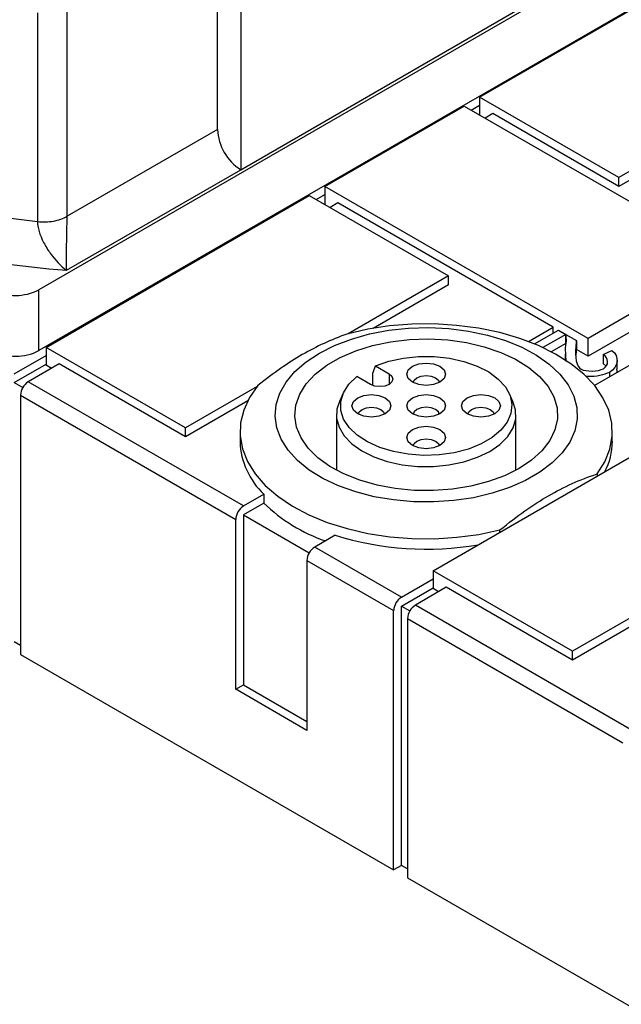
# Model space of a CAD drawing. Header units: millimetres. Extents: x 13 to 546, y 13 to 419.
# Tile 7 of 11: x 425 to 452, y 312 to 357. Entities that reach past the tile are written whole.
import ezdxf

# ---------------------------------------------------------------- set-up
doc = ezdxf.new("R2010")
doc.units = ezdxf.units.MM
doc.header["$LTSCALE"] = 2

msp = doc.modelspace()

# ---------------------------------------------------------------- linework, layer by layer
for p, q in [((433.986, 351.977), (433.986, 369.29)), ((452.986, 360.333), (425.833, 344.658)), ((445.957, 353.458), (457.978, 360.398)), ((457.511, 360.169), (425.833, 341.881)), ((435.046, 358.196), (435.046, 350.14)), ((435.046, 350.14), (448.014, 357.626)), ((425.764, 357.299), (425.764, 347.776)), ((427.118, 348.012), (427.118, 357.433)), ((452.321, 349.784), (445.957, 353.458)), ((445.957, 353.458), (445.957, 352.642)), ((438.886, 349.376), (445.25, 353.05)), ((445.25, 353.05), (457.271, 346.11)), ((445.568, 352.866), (445.957, 353.091)), ((445.922, 352.662), (445.957, 352.682)), ((446.558, 352.703), (446.204, 352.499)), ((452.321, 349.376), (446.558, 352.703)), ((457.01, 352.491), (452.321, 349.784)), ((433.986, 351.977), (427.118, 348.012)), ((456.583, 351.836), (452.321, 349.376)), ((427.089, 345.546), (435.046, 350.14)), ((452.321, 349.376), (452.321, 349.784)), ((426.158, 342.028), (438.179, 348.968)), ((438.179, 348.968), (444.543, 345.294)), ((438.497, 348.784), (438.886, 349.009)), ((438.886, 349.376), (438.886, 348.56)), ((450.907, 342.437), (438.886, 349.376)), ((438.851, 348.58), (438.886, 348.6)), ((439.487, 348.621), (439.133, 348.417)), ((449.316, 342.947), (439.487, 348.621)), ((457.271, 346.11), (450.907, 342.437)), ((460.571, 345.689), (451.207, 340.283)), ((444.543, 345.294), (439.961, 342.649)), ((444.543, 344.886), (444.543, 345.294)), ((457.271, 345.294), (450.907, 341.62)), ((425.833, 341.881), (425.833, 344.658)), ((444.543, 344.886), (441.096, 342.896)), ((448.184, 342.294), (449.316, 342.947)), ((448.465, 342.182), (449.552, 342.81)), ((449.316, 342.673), (449.316, 342.947)), ((449.552, 342.81), (449.887, 342.617)), ((449.887, 342.617), (448.845, 342.016)), ((449.887, 342.209), (449.226, 341.828)), ((449.887, 342.617), (449.887, 342.209)), ((449.89, 342.207), (449.887, 342.209)), ((449.89, 342.615), (450.379, 342.333)), ((449.89, 342.207), (449.89, 342.615)), ((450.379, 342.319), (450.379, 341.924)), ((450.907, 341.62), (450.907, 342.437)), ((426.158, 342.028), (426.158, 341.212)), ((432.522, 338.355), (426.158, 342.028)), ((449.905, 341.382), (449.884, 341.989)), ((450.358, 342.068), (450.358, 341.66)), ((450.907, 341.62), (450.379, 341.924)), ((451.6, 341.7), (451.995, 341.885)), ((424.708, 340.824), (426.158, 341.661)), ((449.863, 341.71), (449.863, 341.411)), ((451.6, 341.7), (451.6, 341.292)), ((452.234, 341.026), (452.234, 341.434)), ((424.708, 340.416), (426.158, 341.253)), ((426.759, 341.273), (425.345, 340.457)), ((426.405, 341.069), (426.158, 341.212)), ((432.522, 337.946), (426.759, 341.273)), ((441.204, 341.18), (441.82, 340.824)), ((451.735, 341.167), (451.6, 341.292)), ((451.893, 340.883), (451.893, 340.679)), ((424.708, 340.416), (425.095, 340.193)), ((435.174, 334.783), (425.345, 340.457)), ((440.972, 340.335), (440.355, 340.69)), ((441.074, 340.287), (441.074, 340.847)), ((441.82, 340.824), (441.82, 340.335)), ((435.797, 340.245), (432.522, 338.355)), ((424.991, 339.844), (424.991, 328.005)), ((424.991, 339.844), (434.82, 334.17)), ((435.37, 339.59), (432.522, 337.946)), ((439.731, 339.937), (439.555, 339.556)), ((447.479, 339.556), (447.303, 339.937)), ((439.417, 338.947), (439.417, 336.418)), ((443.836, 331.823), (455.856, 338.763)), ((447.617, 336.418), (447.617, 338.947)), ((432.522, 337.946), (432.522, 338.355)), ((435.017, 338.192), (435.017, 337.722)), ((452.017, 337.722), (452.017, 338.192)), ((451.322, 336.248), (451.322, 336.145)), ((435.174, 334.783), (436.105, 335.32)), ((436.105, 335.32), (436.105, 334.912)), ((436.105, 334.912), (435.174, 334.374)), ((434.82, 326.413), (434.82, 334.17)), ((435.174, 334.374), (435.174, 326.617)), ((435.174, 334.374), (438.176, 332.641)), ((446.885, 333.584), (446.885, 333.687)), ((439.358, 333.443), (438.426, 332.905)), ((442.386, 330.619), (438.426, 332.905)), ((438.073, 332.293), (442.032, 330.007)), ((438.073, 332.293), (438.073, 324.535)), ((442.386, 330.619), (443.836, 331.456)), ((450.2, 328.149), (443.836, 331.823)), ((443.836, 331.823), (443.836, 331.007)), ((442.386, 330.211), (443.836, 331.048)), ((444.437, 331.068), (443.022, 330.252)), ((444.083, 330.864), (443.836, 331.007)), ((450.2, 327.741), (444.437, 331.068)), ((442.386, 318.371), (442.386, 330.211)), ((442.386, 330.211), (442.772, 329.988)), ((452.851, 324.578), (443.022, 330.252)), ((442.032, 318.167), (442.032, 330.007)), ((442.669, 329.639), (442.669, 317.799)), ((442.669, 329.639), (452.498, 323.965)), ((453.475, 330.04), (450.2, 328.149)), ((453.047, 329.385), (450.2, 327.741)), ((424.991, 328.413), (424.708, 328.576)), ((424.991, 328.005), (442.032, 318.167)), ((450.2, 327.741), (450.2, 328.149)), ((434.82, 326.413), (435.174, 326.617)), ((435.174, 326.617), (438.073, 324.944)), ((438.073, 324.535), (434.82, 326.413)), ((442.386, 318.371), (442.032, 318.167)), ((442.669, 318.208), (442.386, 318.371)), ((442.669, 317.799), (459.71, 307.962))]:
    msp.add_line(p, q)
at = {"flags": 128}
for points in [[(438.638, 341.763), (439.332, 342.113), (440.101, 342.407), (440.93, 342.639), (441.806, 342.805), (442.712, 342.903), (443.633, 342.929), (444.551, 342.885), (445.451, 342.77), (446.317, 342.587), (447.132, 342.339), (447.884, 342.031), (448.557, 341.668), (449.14, 341.255), (449.623, 340.802), (449.997, 340.316), (450.255, 339.805), (450.393, 339.279), (450.409, 338.747), (450.301, 338.219), (450.073, 337.703), (449.727, 337.21), (449.271, 336.747), (448.711, 336.324), (448.06, 335.948), (447.327, 335.625), (446.526, 335.362), (445.672, 335.162), (444.779, 335.03), (443.863, 334.968), (442.942, 334.977), (442.03, 335.057), (441.145, 335.206), (440.303, 335.422), (439.518, 335.701), (438.804, 336.037), (438.175, 336.426), (437.64, 336.86), (437.211, 337.33), (436.894, 337.83), (436.695, 338.35), (436.618, 338.88), (436.665, 339.411), (436.833, 339.935), (437.121, 340.44), (437.523, 340.919), (438.032, 341.363), (438.638, 341.763)], [(451.322, 336.248), (451.671, 336.806), (451.901, 337.384), (452.009, 337.974), (451.993, 338.567), (451.852, 339.154), (451.591, 339.728), (451.211, 340.279), (450.718, 340.799), (450.121, 341.282), (449.427, 341.719), (448.647, 342.105), (447.791, 342.434), (446.874, 342.7), (445.907, 342.901), (444.905, 343.033), (443.884, 343.095), (442.856, 343.084), (441.839, 343.003), (440.846, 342.851), (439.892, 342.63)], [(447.76, 336.497), (447.097, 336.167), (446.358, 335.896), (445.558, 335.689), (444.715, 335.553), (443.846, 335.488), (442.97, 335.497), (442.106, 335.58), (441.272, 335.735), (440.486, 335.958), (439.764, 336.244), (439.123, 336.588), (438.575, 336.983), (438.132, 337.419), (437.804, 337.888), (437.598, 338.38), (437.518, 338.883), (437.566, 339.388), (437.741, 339.884), (438.039, 340.359), (438.454, 340.805), (438.976, 341.21), (439.596, 341.568), (440.299, 341.87), (441.07, 342.109), (441.894, 342.281), (442.752, 342.382), (443.627, 342.41), (444.499, 342.364), (445.351, 342.245), (446.163, 342.055), (446.919, 341.8), (447.602, 341.484), (448.199, 341.113), (448.695, 340.697), (449.081, 340.243), (449.349, 339.761), (449.492, 339.262), (449.508, 338.757), (449.397, 338.255), (449.16, 337.769), (448.802, 337.307), (448.333, 336.88), (447.76, 336.497)], [(441.204, 341.18), (441.811, 341.391), (442.474, 341.535), (443.171, 341.608), (443.88, 341.607), (444.577, 341.532), (445.239, 341.387), (445.844, 341.175), (446.374, 340.903), (446.81, 340.581), (447.139, 340.218), (447.349, 339.828), (447.434, 339.422), (447.39, 339.013), (447.221, 338.616), (446.93, 338.243), (446.527, 337.907), (446.026, 337.617), (445.443, 337.385), (444.797, 337.217), (444.109, 337.119), (443.402, 337.094), (442.699, 337.143), (442.022, 337.264), (441.394, 337.454), (440.836, 337.706), (440.365, 338.012), (439.998, 338.361), (439.745, 338.743), (439.616, 339.146), (439.615, 339.555), (439.741, 339.957), (439.99, 340.34), (440.355, 340.69)], [(443.517, 341.311), (443.857, 341.272), (444.146, 341.161), (444.338, 340.994), (444.406, 340.798), (444.338, 340.602), (444.146, 340.435), (443.857, 340.324), (443.517, 340.285), (443.177, 340.324), (442.889, 340.435), (442.697, 340.602), (442.629, 340.798), (442.697, 340.994), (442.889, 341.161), (443.177, 341.272), (443.517, 341.311)], [(441.82, 340.824), (441.95, 340.712), (441.996, 340.579), (441.95, 340.447), (441.82, 340.335), (441.626, 340.259), (441.396, 340.233), (441.166, 340.259), (440.972, 340.335)], [(442.92, 340.419), (442.963, 340.522), (443.093, 340.635), (443.288, 340.71), (443.517, 340.736)], [(443.517, 340.736), (443.747, 340.71), (443.942, 340.635), (444.072, 340.522), (444.115, 340.419)], [(435.83, 340.285), (435.448, 339.735), (435.185, 339.161), (435.043, 338.574), (435.025, 337.981), (435.132, 337.391), (435.36, 336.813), (435.708, 336.255), (436.17, 335.725), (436.739, 335.231), (437.408, 334.781), (438.165, 334.38), (439.001, 334.035), (439.903, 333.751), (440.858, 333.532), (441.851, 333.381), (442.869, 333.3), (443.896, 333.29), (444.918, 333.352), (445.919, 333.485), (446.885, 333.687)], [(439.555, 339.556), (439.442, 339.207), (439.426, 338.79), (439.537, 338.379), (439.771, 337.985), (440.121, 337.621), (440.576, 337.298), (441.122, 337.026), (441.742, 336.813), (442.418, 336.666), (443.127, 336.59), (443.848, 336.587), (444.559, 336.657), (445.238, 336.798), (445.864, 337.006), (446.417, 337.273), (446.88, 337.592), (447.239, 337.953), (447.483, 338.345), (447.604, 338.756), (447.599, 339.172), (447.479, 339.556)], [(440.129, 339.355), (440.197, 339.551), (440.389, 339.718), (440.677, 339.829), (441.017, 339.868), (441.357, 339.829), (441.646, 339.718), (441.838, 339.551), (441.906, 339.355), (441.838, 339.159), (441.646, 338.992), (441.357, 338.881), (441.017, 338.842), (440.677, 338.881), (440.389, 338.992), (440.197, 339.159), (440.129, 339.355)], [(442.889, 339.718), (443.177, 339.829), (443.517, 339.868), (443.857, 339.829), (444.146, 339.718), (444.338, 339.551), (444.406, 339.355), (444.338, 339.159), (444.146, 338.992), (443.857, 338.881), (443.517, 338.842), (443.177, 338.881), (442.889, 338.992), (442.697, 339.159), (442.629, 339.355), (442.697, 339.551), (442.889, 339.718)], [(446.906, 339.355), (446.838, 339.159), (446.646, 338.992), (446.357, 338.881), (446.017, 338.842), (445.677, 338.881), (445.389, 338.992), (445.197, 339.159), (445.129, 339.355), (445.197, 339.551), (445.389, 339.718), (445.677, 339.829), (446.017, 339.868), (446.357, 339.829), (446.646, 339.718), (446.838, 339.551), (446.906, 339.355)], [(440.42, 338.975), (440.463, 339.079), (440.593, 339.191), (440.788, 339.266), (441.017, 339.293), (441.247, 339.266), (441.442, 339.191), (441.572, 339.079), (441.615, 338.975)], [(443.093, 339.191), (442.963, 339.079), (442.92, 338.975)], [(444.115, 338.975), (444.072, 339.079), (443.942, 339.191), (443.747, 339.266), (443.517, 339.293), (443.288, 339.266), (443.093, 339.191)], [(445.42, 338.975), (445.463, 339.079), (445.593, 339.191), (445.788, 339.266), (446.017, 339.293), (446.247, 339.266), (446.442, 339.191), (446.572, 339.079), (446.615, 338.975)], [(443.517, 337.399), (443.177, 337.438), (442.889, 337.549), (442.697, 337.715), (442.629, 337.912), (442.697, 338.108), (442.889, 338.274), (443.177, 338.386), (443.517, 338.425), (443.857, 338.386), (444.146, 338.274), (444.338, 338.108), (444.406, 337.912), (444.338, 337.715), (444.146, 337.549), (443.857, 337.438), (443.517, 337.399)], [(442.92, 337.532), (442.963, 337.636), (443.093, 337.748), (443.288, 337.823), (443.517, 337.85), (443.747, 337.823), (443.942, 337.748), (444.072, 337.636), (444.115, 337.532)]]:
    msp.add_lwpolyline(points, dxfattribs=at)
for centre, radius, start, end in [((436.289, 352.082), 2.305, 182.6055, 237.3945), ((430.167, 386.239), 38.715, 257.6989, 263.4703), ((430.222, 386.892), 41.464, 256.8234, 265.6669), ((424.772, 346.705), 2.306, 242.6097, 297.3903), ((424.772, 343.928), 2.306, 242.6097, 297.3903), ((425.759, 339.809), 0.768, 122.6055, 177.3945), ((438.472, 337.839), 3.457, 181.9483, 226.7776), ((449, 337.74), 3.018, 332.6086, 359.6625), ((435.588, 334.135), 0.768, 122.6055, 177.3945), ((441.453, 340.477), 7.718, 226.1388, 250.8116), ((443.533, 346.944), 14.132, 252.817, 279.6088), ((438.84, 332.258), 0.768, 122.6055, 177.3945), ((442.8, 329.972), 0.768, 122.6055, 177.3945), ((443.436, 329.604), 0.768, 122.6055, 177.3945)]:
    msp.add_arc(centre, radius, start, end)
for centre in [(450.105, 342.394), (450.105, 341.985)]:
    msp.add_ellipse(centre, major_axis=(-0.032, 0.69), ratio=0.395157, start_param=4.203365, end_param=4.605729)
for points, knots in [([(425.764, 347.776), (426.005, 347.748), (426.257, 347.755), (426.728, 347.837), (426.945, 347.912), (427.118, 348.012)], [0, 0, 0, 0, 0.5, 0.5, 1, 1, 1, 1]), ([(425.764, 347.776), (425.764, 347.505), (425.928, 346.979), (426.448, 346.148), (426.833, 345.742), (427.086, 345.548), (427.087, 345.547), (427.089, 345.546)], [-0.4974177, -0.4974177, -0.4974177, -0.4974177, -0.2984506, -0.1989671, 0, 0, 0.0009293, 0.0009293, 0.0009293, 0.0009293]), ([(427.089, 345.546), (427.089, 345.547), (427.089, 345.548), (427.086, 345.791), (427.09, 346.268), (427.109, 347.19), (427.118, 347.742), (427.118, 348.012)], [-0.4974177, -0.4974177, -0.4974177, -0.4974177, -0.4964885, -0.4964885, -0.2975214, -0.1980378, 0.0009293, 0.0009293, 0.0009293, 0.0009293]), ([(439.892, 342.63), (439.172, 342.377), (438.517, 342.073), (437.204, 341.315), (436.549, 340.863), (435.83, 340.285)], [0, 0, 0, 0, 0.5, 0.5, 1, 1, 1, 1]), ([(451.893, 340.883), (451.753, 340.829), (451.461, 340.715), (451.056, 340.678), (450.84, 340.701), (450.801, 340.705)], [0, 0, 0, 0, 0.434725, 0.899736, 1, 1, 1, 1]), ([(452.212, 341.025), (452.222, 340.983), (452.236, 340.925), (452.207, 340.871), (452.198, 340.855)], [0, 0, 0, 0, 0.724729, 1, 1, 1, 1]), ([(449.104, 335.25), (449.46, 335.456), (449.816, 335.639), (450.548, 335.969), (450.924, 336.116), (451.322, 336.248)], [0, 0, 0, 0, 0.5, 0.5, 1, 1, 1, 1]), ([(446.885, 333.687), (447.283, 334.014), (447.659, 334.301), (448.391, 334.817), (448.747, 335.045), (449.104, 335.25)], [0, 0, 0, 0, 0.5, 0.5, 1, 1, 1, 1])]:
    msp.add_open_spline(points, degree=3, knots=knots)
for points in [[(449.884, 341.989), (449.935, 342.316), (449.925, 342.525), (449.89, 342.615)], [(450.358, 342.068), (450.279, 341.584), (450.395, 341.144), (450.593, 341.029)], [(451.995, 341.885), (452.357, 341.634), (452.297, 341.116), (451.893, 340.883)], [(451.615, 341.054), (451.865, 341.198), (451.863, 341.546), (451.6, 341.7)], [(441.074, 340.847), (441.118, 340.961), (441.161, 341.072), (441.204, 341.18)], [(450.593, 341.029), (450.8, 340.91), (451.378, 340.917), (451.615, 341.054)]]:
    msp.add_open_spline(points, degree=3)

doc.saveas('drawing.dxf')
